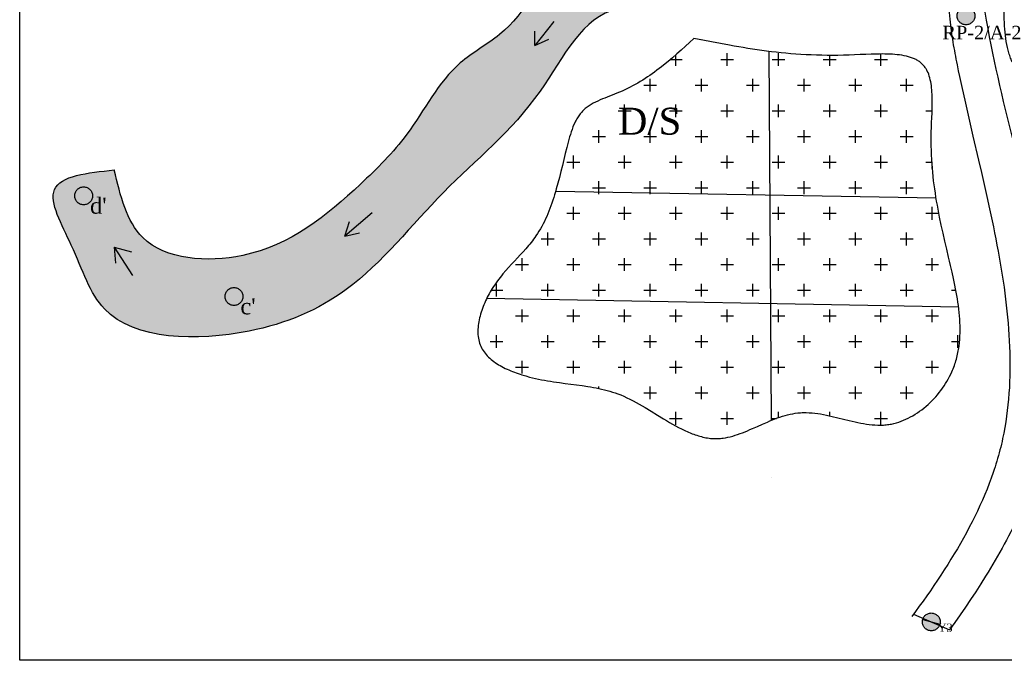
# Model space of a CAD drawing. Header units: millimetres. Extents: x 10604 to 12234, y -294 to 1108.
# Tile 1 of 10: x 10604 to 11336, y -294 to 182. Entities that reach past the tile are written whole.
import ezdxf

# ---------------------------------------------------------------- set-up
doc = ezdxf.new("R2010")
doc.units = ezdxf.units.MM
doc.linetypes.add('ACAD_ISO10W100', pattern=[18, 12, -3, 0, -3])
doc.styles.get("Standard").update_dxf_attribs({"font": 'times.ttf', "height": 6})

msp = doc.modelspace()

# ---------------------------------------------------------------- hatches: boundary and pattern name
at = {"linetype": 'ACAD_ISO10W100', "ltscale": 100}
h = msp.add_hatch(color=256, dxfattribs=at)
h.set_gradient(color1=(0, 0, 255), one_color=1, tint=1, name='INVSPHERICAL')
edge = h.paths.add_edge_path()
edge.add_spline(control_points=[(11994.58, 729.85), (11958.92, 717.32), (11892.83, 694.09), (11797.33, 713.94), (11715.18, 658.72), (11617.4, 703.94), (11531.4, 659.64), (11424.23, 689.1), (11423.27, 570.58), (11434.29, 499.88), (11438.96, 410.41), (11439.31, 357.78), (11426.83, 279.99), (11364.89, 299.77), (11327.11, 301.49), (11322.28, 301.5)], knot_values=[0, 0, 0, 0, 111.856649, 207.316252, 275.250466, 387.080043, 483.816989, 566.157218, 636.280824, 761.208907, 808.954717, 899.041168, 929.239915, 1019.517028, 1033.186267, 1033.186267, 1033.186267, 1033.186267], degree=3, periodic=0)
edge.add_line((11322.28, 301.5), (11317.61, 228.22))
edge.add_line((11317.61, 228.22), (11318.55, 218.57))
edge.add_spline(control_points=[(11318.55, 218.57), (11331.99, 215.98), (11364.52, 206.1), (11409.75, 189.81), (11466.16, 164.66), (11555.56, 178.41), (11544.62, 258.21), (11535.46, 307.97), (11526.21, 358.02), (11521.54, 403.94), (11505.84, 453.84), (11508.85, 498), (11528.08, 532.76), (11557.18, 565.75), (11614.77, 548.65), (11627.58, 592.62), (11659.57, 606.43), (11693.96, 601.45), (11736.75, 603.51), (11795.69, 627.82), (11863.26, 626.1), (11937.9, 637.13), (11978.48, 647.75), (12004.77, 654.63)], knot_values=[0, 0, 0, 0, 40.346761, 97.945327, 144.63046, 231.385161, 295.395521, 347.386032, 390.383243, 446.592853, 485.580691, 547.223756, 571.153892, 605.090221, 671.365021, 695.670919, 726.456904, 766.080933, 799.51354, 853.652385, 954.295935, 998.534822, 1079.971677, 1079.971677, 1079.971677, 1079.971677], degree=3, periodic=0)
edge.add_line((12004.77, 654.63), (11994.58, 729.85))
edge = h.paths.add_edge_path()
edge.add_spline(control_points=[(10674.56, 70.38), (10654.53, 68.24), (10616.02, 64.13), (10647.17, 9.25), (10666.67, -55.91), (10769.83, -57.83), (10857.1, -20.57), (10917.66, 58.51), (10990.48, 114.34), (11030.17, 201.93), (11093.2, 182.26), (11125.46, 220.39), (11172.99, 212.33), (11221.25, 198.13), (11258.37, 218.62), (11282.83, 221.24), (11289.38, 221.36)], knot_values=[1109.183329, 1109.183329, 1109.183329, 1109.183329, 1155.927712, 1199.007537, 1252.536058, 1361.161953, 1439.773648, 1541.929439, 1645.931569, 1729.447296, 1773.770663, 1810.627294, 1861.482277, 1904.635834, 1959.164737, 1978.932404, 1978.932404, 1978.932404, 1978.932404], degree=3, periodic=0)
edge.add_line((11289.38, 221.36), (11281.77, 296.89))
edge.add_spline(control_points=[(11281.77, 296.89), (11260.03, 292.03), (11214.92, 274.73), (11130.27, 256.02), (11103.85, 328.43), (11050.42, 322.86), (11026.51, 298.55), (11007.36, 272.3), (11000.18, 224.15), (10974.79, 175.87), (10920.67, 146.92), (10897.46, 98.77), (10845.68, 47.36), (10785.95, -1.95), (10689.92, 5.4), (10679.11, 51.16), (10674.56, 70.38)], knot_values=[1074.216301, 1074.216301, 1074.216301, 1074.216301, 1143.754261, 1225.923939, 1284.031451, 1329.170007, 1357.336594, 1385.991267, 1424.55574, 1501.787621, 1537.829894, 1604.060884, 1654.678822, 1756.937765, 1832.327656, 1886.933712, 1886.933712, 1886.933712, 1886.933712], degree=3, periodic=0)
h = msp.add_hatch(color=256, dxfattribs=at)
h.set_gradient(color1=(232, 107, 84), one_color=1, tint=1, name='INVSPHERICAL')
h.paths.add_polyline_path([(11314.07, 184.85, 1), (11300.81, 184.85, 1)])
h = msp.add_hatch(dxfattribs=at)
h.set_pattern_fill('CROSS', color=256, scale=3, style=0)
edge = h.paths.add_edge_path()
edge.add_spline(control_points=[(11105.22, 168.07), (11140.43, 161.1), (11192.58, 150.78), (11287.54, 161.57), (11276.99, 75.22), (11294.4, 9.44), (11312.59, -76.77), (11249, -134.87), (11183.67, -94.82), (11117.34, -148.85), (11054.95, -86.34), (10993.64, -90.89), (10935.98, -65.44), (10953.57, -11.08), (10997.3, 22.21), (11006.62, 73.31), (11019.28, 118.43), (11064.33, 130.43), (11088.44, 152.63), (11105.22, 168.07)], knot_values=[0, 0, 0, 0, 116.076478, 171.921506, 221.809189, 321.953172, 401.061653, 461.981692, 530.244615, 592.377975, 671.781629, 740.805403, 783.664655, 827.402394, 878.181932, 947.8126, 978.105017, 1007.959692, 1076.244157, 1076.244157, 1076.244157, 1076.244157], degree=3, periodic=0)
h.paths.add_polyline_path([(11043.86, 121.6), (11097.72, 121.6), (11097.72, 90.65), (11043.86, 90.65)], flags=24)
h = msp.add_hatch(color=256, dxfattribs=at)
h.set_gradient(color1=(232, 107, 84), one_color=1, tint=1, name='INVSPHERICAL')
h.paths.add_polyline_path([(10658.4, 51.1, 1), (10645.15, 51.1, 1)])
h = msp.add_hatch(color=256, dxfattribs=at)
h.set_gradient(color1=(232, 107, 84), one_color=1, tint=1, name='INVSPHERICAL')
h.paths.add_polyline_path([(10770.13, -23.7, 1), (10756.88, -23.7, 1)])
h = msp.add_hatch(color=256, dxfattribs=at)
h.set_gradient(color1=(232, 107, 84), one_color=1, tint=1, name='INVSPHERICAL')
h.paths.add_polyline_path([(11288.29, -265.52, 1), (11275.03, -265.52, 1)])

# ---------------------------------------------------------------- linework, layer by layer
for p, q in [((11001.24, 180.65), (10987.1, 162.77)), ((10987.1, 162.77), (10987.1, 173.58)), ((10987.1, 162.77), (10997.51, 167.58)), ((11160.89, 158.47), (11162.63, -115.81)), ((11002.55, 54.56), (11285.23, 49.64)), ((10866.24, 38.41), (10845.83, 21.25)), ((10845.83, 21.25), (10849.47, 31.99)), ((10845.83, 21.25), (10856.73, 23.51)), ((10674.38, 13.01), (10688.05, -8.21)), ((10674.38, 13.01), (10675.46, 1.14)), ((10674.38, 13.01), (10687.33, 9.41)), ((10951.43, -24.98), (11301.96, -31.48)), ((11162.9, -157.99), (11162.9, -157.99)), ((11275.27, -263.77), (11288.05, -267.27))]:
    msp.add_line(p, q, dxfattribs=at)
at = {"color": 26, "linetype": 'ACAD_ISO10W100', "ltscale": 100}
msp.add_line((11268.51, -259.72), (11295.31, -271.53), dxfattribs=at)
at = {"ltscale": 100}
msp.add_lwpolyline([(12232.59, -294.07), (10604.27, -294.07), (10604.27, 1108.4), (12232.59, 1108.4)], close=True, dxfattribs=at)
at = {"linetype": 'ACAD_ISO10W100', "ltscale": 100}
for centre in [(11307.44, 184.85), (10651.78, 51.1), (10763.51, -23.7), (11281.66, -265.52)]:
    msp.add_circle(centre, 6.63, dxfattribs=at)
at = {"ltscale": 100}
for points in [[(11994.58, 729.85), (11885.9, 703.37), (11790.48, 700.72), (11726.87, 676.88), (11615.54, 687.47), (11520.12, 671.58), (11437.95, 666.29), (11424.69, 597.43), (11435.3, 472.95), (11437.95, 425.28), (11435.3, 335.23), (11427.34, 306.1), (11337.22, 300.8), (11215.29, 276.96), (11133.12, 276.96), (11093.36, 319.34), (11048.3, 316.69), (11027.1, 298.15), (11011.2, 274.32), (11000.59, 237.24), (10960.83, 171.03), (10931.68, 149.84), (10891.92, 96.87), (10857.46, 59.79), (10769.99, 6.82), (10695.77, 20.06), (10674.56, 70.38)], [(12004.77, 654.63), (11925.52, 635.88), (11881.73, 629.63), (11781.63, 619.21), (11729.49, 604.62), (11696.12, 602.54), (11656.5, 602.54), (11629.39, 587.95), (11616.87, 567.11), (11552.22, 552.53), (11527.2, 529.6), (11515.84, 508.54), (11509.99, 447.18), (11518.76, 409.19), (11527.53, 353.67), (11534.84, 311.3), (11543.84, 260.09), (11540.56, 196.17), (11456.9, 173.22), (11412.61, 187.97), (11358.47, 207.64), (11269.88, 219.12), (11217.39, 204.36), (11174.74, 210.92), (11123.88, 210.92), (11092.71, 191.25), (11048.42, 189.61), (10991, 128.96), (10919.22, 53.7), (10846.96, -18.51), (10774.7, -49.45), (10667.33, -32.95), (10642.55, 14.5), (10630.17, 55.76), (10674.56, 70.38)]]:
    msp.add_spline(points, degree=3, dxfattribs=at)
at = {"color": 26, "linetype": 'ACAD_ISO10W100', "ltscale": 100}
for points, knots in [([(11290.1, 221.37), (11293.73, 208.97), (11294.2, 183.54), (11315.45, 67.64), (11372.5, -97.89), (11297.4, -220.75), (11267.16, -261.54)], [789.256855, 789.256855, 789.256855, 789.256855, 828.333529, 862.665989, 1146.469814, 1293.314798, 1293.314798, 1293.314798, 1293.314798]), ([(11317.02, 218.85), (11324.91, 151.56), (11355.02, 51.75), (11384.64, -84.53), (11350.9, -187.37), (11316.58, -241.59), (11295.31, -271.53)], [1006.915945, 1006.915945, 1006.915945, 1006.915945, 1204.689383, 1328.881783, 1411.519539, 1521.435128, 1521.435128, 1521.435128, 1521.435128])]:
    msp.add_open_spline(points, degree=3, knots=knots, dxfattribs=at)
at = {"linetype": 'ACAD_ISO10W100', "ltscale": 100}
for points in [[(11336.45, 214.34), (11347.47, 142.49), (11423.53, 124.27), (11483.44, 126.35), (11486.53, 171.69), (11476.93, 171.42), (11461.43, 172.52), (11419.01, 182.41), (11378.29, 195.65), (11336.42, 214.35), (11336.45, 214.34)], [(11105.22, 168.07), (11220.63, 155.68), (11275.95, 148.06), (11281.68, 98.5), (11295.98, -0.62), (11296.94, -79.72), (11250.2, -118.8), (11182.48, -110.22), (11123.34, -129.28), (11050.85, -96.88), (10983.13, -83.53), (10946.88, -60.66), (10955.47, -17.77), (10987.9, 21.3), (11010.79, 87.06), (11023.19, 114.7), (11049.9, 128.04), (11105.22, 168.07)]]:
    msp.add_spline(points, degree=3, dxfattribs=at)

# ---------------------------------------------------------------- texts
at = {"linetype": 'ACAD_ISO10W100', "width": 65.576, "attachment_point": 1}
for s, insert, char_height in [('RP-2/A-2', (11289.94, 177.46), 10), ('D/S', (11048.86, 116.6), 20), ("d' ", (10656.54, 49.8), 12), ("c' ", (10768.27, -25), 12), ('{\\H0.6667x;Y3} ', (11286.43, -266.82), 9)]:
    msp.add_mtext(s, dxfattribs=dict(at, insert=insert, char_height=char_height))

doc.saveas('drawing.dxf')
